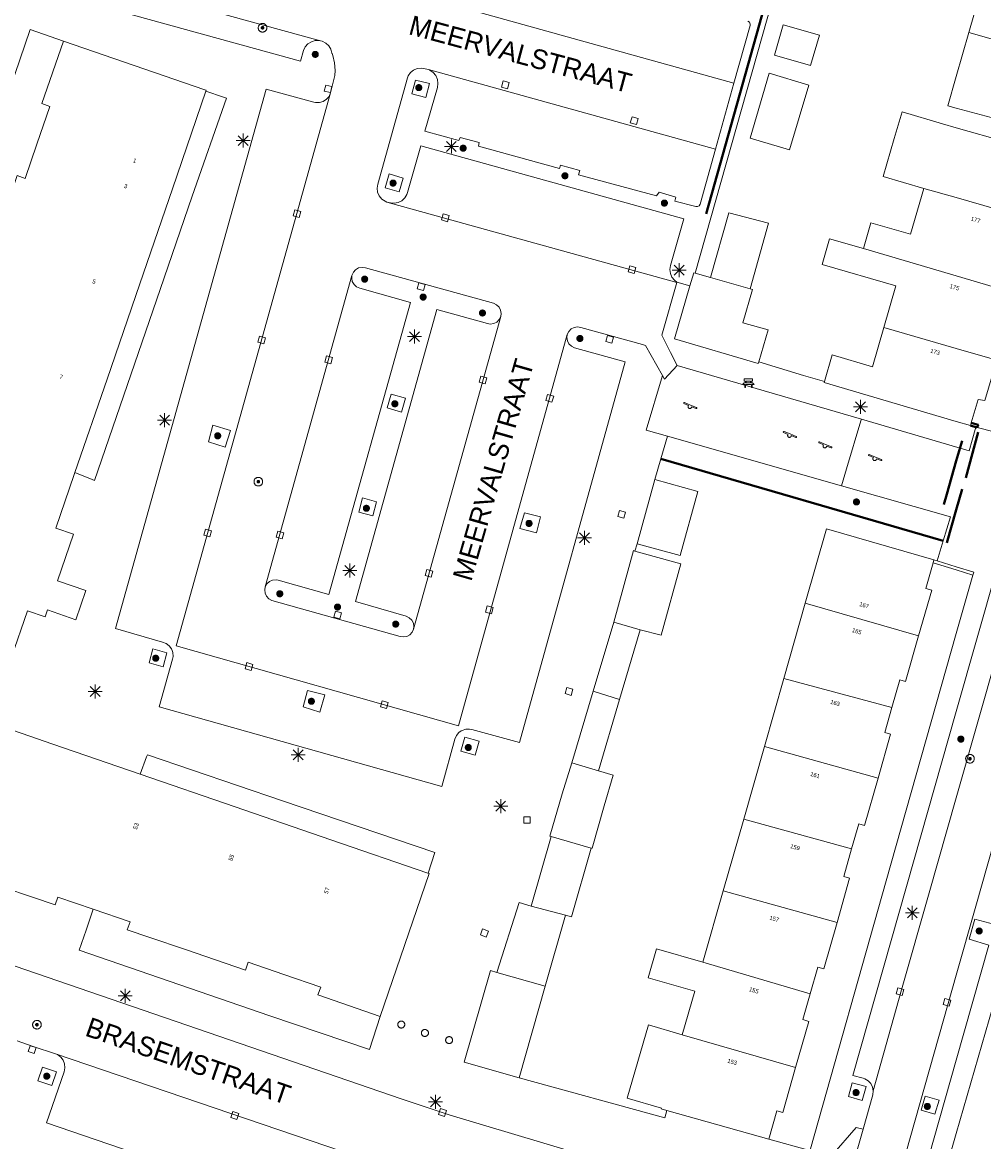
# Model space of a CAD drawing. Header units: metres. Extents: x 135779 to 137489, y 452643 to 455118.
# Tile 38 of 256: x 136433 to 136502, y 453054 to 453134. Entities that reach past the tile are written whole.
import ezdxf
from ezdxf.enums import TextEntityAlignment as Align

# ---------------------------------------------------------------- set-up
doc = ezdxf.new("R2010")
doc.units = ezdxf.units.M
doc.linetypes.add('DGN_Style_3', pattern=[78.572352, 56.123108, -22.449243])
doc.linetypes.add('DGN_Style_4', pattern=[89.853097, 44.898487, -22.449243, 0.056123, -22.449243])
for name, color, linetype, lineweight in [('KTop_BTD_Groenvoorziening', 62, 'Continuous', 13), ('KTop_BTD_Groenvoorziening_heesters', 62, 'Continuous', 13), ('KTop_NAR_Huisnummer (t)', 7, 'Continuous', 13), ('KTop_ORL_Weg_Straatnaam (t)', 7, 'Continuous', 13), ('KTop_OTD_Open verharding', 15, 'Continuous', 13), ('KTop_PAL_Afsluitpaal', 222, 'Continuous', 13), ('KTop_PAL_Lichtmast', 40, 'Continuous', 13), ('KTop_PND_Grondvlaksituatie van BAG-pand [tachy]', 1, 'Continuous', 13), ('KTop_PND_Pandscheiding', 40, 'Continuous', 13), ('KTop_PUT_Inspectie- of rioolput', 15, 'Continuous', 13), ('KTop_PUT_Kolk', 15, 'Continuous', 13), ('KTop_SHD_Hek (l)', 15, 'DGN_Style_4', 40), ('KTop_SHD_Muur', 15, 'Continuous', 13), ('KTop_SHD_Muur (l)', 15, 'Continuous', 40), ('KTop_STM_Bank', 40, 'Continuous', 13), ('KTop_STM_Speelvoorziening', 40, 'Continuous', 13), ('KTop_VGO_Boom', 92, 'Continuous', 13), ('KTop_VGO_Haag (l)', 92, 'DGN_Style_3', 40), ('KTop_WGD_Parkeervlak', 251, 'Continuous', 13), ('KTop_WGD_Rijbaan_Lokale weg', 251, 'Continuous', 13), ('KTop_WGD_Rijbaan_Lokale weg_verkeersdrempel', 40, 'Continuous', 13), ('KTop_WGD_Voetpad', 251, 'Continuous', 13)]:
    doc.layers.add(name, color=color, linetype=linetype, lineweight=lineweight)
doc.styles.add('Style-ROVU', font='ROVU.shx')

# ---------------------------------------------------------------- blocks, each defined once
blk = doc.blocks.new('PAL_Lichtmast')
at = {"layer": 'KTop_PAL_Lichtmast'}
for p, q in [((-0.354, -0.354), (0.354, 0.354)), ((0.354, -0.354), (-0.354, 0.354)), ((0, -0.5), (0, 0.5)), ((-0.5, 0), (0.5, 0))]:
    blk.add_line(p, q, dxfattribs=at)
blk = doc.blocks.new('PAL_Afsluitpaal')
at = {"layer": 'KTop_PAL_Afsluitpaal', "flags": 128}
blk.add_lwpolyline([(0.25, 0), (0.249, 0.026), (0.245, 0.052), (0.238, 0.077), (0.228, 0.102), (0.217, 0.125), (0.202, 0.147), (0.186, 0.167), (0.167, 0.186), (0.147, 0.202), (0.125, 0.217), (0.102, 0.228), (0.077, 0.238), (0.052, 0.245), (0.026, 0.249), (0, 0.25), (-0.026, 0.249), (-0.052, 0.245), (-0.077, 0.238), (-0.102, 0.228), (-0.125, 0.217), (-0.147, 0.202), (-0.167, 0.186), (-0.186, 0.167), (-0.202, 0.147), (-0.217, 0.125), (-0.228, 0.102), (-0.238, 0.077), (-0.245, 0.052), (-0.249, 0.026), (-0.25, 0), (-0.249, -0.026), (-0.245, -0.052), (-0.238, -0.077), (-0.228, -0.102), (-0.217, -0.125), (-0.202, -0.147), (-0.186, -0.167), (-0.167, -0.186), (-0.147, -0.202), (-0.125, -0.217), (-0.102, -0.228), (-0.077, -0.238), (-0.052, -0.245), (-0.026, -0.249), (0, -0.25), (0.026, -0.249), (0.052, -0.245), (0.077, -0.238), (0.102, -0.228), (0.125, -0.217), (0.147, -0.202), (0.167, -0.186), (0.186, -0.167), (0.202, -0.147), (0.217, -0.125), (0.228, -0.102), (0.238, -0.077), (0.245, -0.052), (0.249, -0.026), (0.25, 0)], dxfattribs=at)
blk = doc.blocks.new('PUT_Inspectie-_of_rioolput')
at = {"layer": 'KTop_PUT_Inspectie- of rioolput', "flags": 128}
for points in [[(0.31, 0), (0.308, 0.032), (0.303, 0.064), (0.294, 0.095), (0.283, 0.126), (0.268, 0.155), (0.25, 0.182), (0.23, 0.207), (0.207, 0.23), (0.182, 0.25), (0.154, 0.268), (0.126, 0.283), (0.095, 0.294), (0.064, 0.303), (0.032, 0.308), (0, 0.309), (-0.032, 0.308), (-0.064, 0.303), (-0.096, 0.294), (-0.126, 0.283), (-0.155, 0.268), (-0.182, 0.25), (-0.207, 0.23), (-0.23, 0.207), (-0.25, 0.182), (-0.268, 0.154), (-0.283, 0.126), (-0.294, 0.095), (-0.303, 0.064), (-0.308, 0.032), (-0.309, 0), (-0.308, -0.032), (-0.303, -0.064), (-0.294, -0.096), (-0.283, -0.126), (-0.268, -0.155), (-0.25, -0.182), (-0.23, -0.207), (-0.207, -0.23), (-0.182, -0.25), (-0.155, -0.268), (-0.126, -0.283), (-0.096, -0.294), (-0.064, -0.303), (-0.032, -0.308), (0, -0.309), (0.032, -0.308), (0.064, -0.303), (0.095, -0.294), (0.126, -0.283), (0.155, -0.268), (0.182, -0.25), (0.207, -0.23), (0.23, -0.207), (0.25, -0.182), (0.268, -0.155), (0.283, -0.126), (0.294, -0.096), (0.303, -0.064), (0.308, -0.032), (0.31, 0)], [(0.095, 0), (0.094, 0.009), (0.092, 0.019), (0.09, 0.029), (0.086, 0.038), (0.082, 0.047), (0.076, 0.055), (0.07, 0.063), (0.063, 0.07), (0.055, 0.076), (0.047, 0.082), (0.038, 0.086), (0.029, 0.09), (0.019, 0.092), (0.009, 0.094), (0, 0.094), (-0.01, 0.094), (-0.02, 0.092), (-0.029, 0.09), (-0.039, 0.086), (-0.048, 0.082), (-0.056, 0.076), (-0.064, 0.07), (-0.071, 0.063), (-0.077, 0.055), (-0.082, 0.047), (-0.087, 0.038), (-0.09, 0.029), (-0.093, 0.019), (-0.094, 0.009), (-0.095, 0), (-0.094, -0.01), (-0.093, -0.02), (-0.09, -0.029), (-0.087, -0.039), (-0.082, -0.048), (-0.077, -0.056), (-0.071, -0.064), (-0.064, -0.071), (-0.056, -0.077), (-0.047, -0.082), (-0.039, -0.087), (-0.029, -0.09), (-0.02, -0.093), (-0.01, -0.094), (0, -0.095), (0.009, -0.094), (0.019, -0.093), (0.029, -0.09), (0.038, -0.087), (0.047, -0.082), (0.055, -0.077), (0.063, -0.071), (0.07, -0.064), (0.076, -0.056), (0.082, -0.047), (0.086, -0.039), (0.09, -0.029), (0.092, -0.02), (0.094, -0.01), (0.095, 0)], [(0.035, 0), (0.034, 0.003), (0.034, 0.007), (0.033, 0.01), (0.031, 0.014), (0.03, 0.017), (0.028, 0.02), (0.026, 0.023), (0.023, 0.026), (0.02, 0.028), (0.017, 0.03), (0.014, 0.031), (0.01, 0.033), (0.007, 0.034), (0.003, 0.034), (0, 0.034), (-0.004, 0.034), (-0.007, 0.034), (-0.011, 0.033), (-0.014, 0.031), (-0.018, 0.03), (-0.021, 0.028), (-0.023, 0.026), (-0.026, 0.023), (-0.028, 0.02), (-0.03, 0.017), (-0.032, 0.014), (-0.033, 0.01), (-0.034, 0.007), (-0.035, 0.003), (-0.035, 0), (-0.035, -0.004), (-0.034, -0.007), (-0.033, -0.011), (-0.032, -0.014), (-0.03, -0.018), (-0.028, -0.021), (-0.026, -0.023), (-0.023, -0.026), (-0.021, -0.028), (-0.017, -0.03), (-0.014, -0.032), (-0.011, -0.033), (-0.007, -0.034), (-0.004, -0.035), (0, -0.035), (0.003, -0.035), (0.007, -0.034), (0.01, -0.033), (0.014, -0.032), (0.017, -0.03), (0.02, -0.028), (0.023, -0.026), (0.026, -0.023), (0.028, -0.021), (0.03, -0.017), (0.031, -0.014), (0.033, -0.011), (0.034, -0.007), (0.034, -0.004), (0.035, 0)], [(0.01, 0.02), (0.007, 0.02), (0.005, 0.021), (0.003, 0.022), (0.001, 0.022), (-0.001, 0.022), (-0.004, 0.022), (-0.006, 0.021), (-0.008, 0.02), (-0.01, 0.019), (-0.012, 0.018), (-0.014, 0.017), (-0.016, 0.015), (-0.017, 0.013), (-0.019, 0.012), (-0.02, 0.009), (-0.021, 0.007), (-0.022, 0.005), (-0.022, 0.003), (-0.022, 0.001), (-0.022, -0.001), (-0.022, -0.004), (-0.022, -0.006), (-0.021, -0.008), (-0.02, -0.01), (-0.019, -0.012), (-0.017, -0.014), (-0.016, -0.016), (-0.014, -0.017), (-0.012, -0.019), (-0.01, -0.02), (-0.008, -0.021), (-0.006, -0.022), (-0.003, -0.022), (-0.001, -0.022), (0.001, -0.022), (0.003, -0.022), (0.005, -0.022), (0.008, -0.021), (0.01, -0.02), (0.012, -0.019), (0.014, -0.017), (0.015, -0.016), (0.017, -0.014), (0.018, -0.012), (0.02, -0.01), (0.02, -0.008), (0.021, -0.006), (0.022, -0.003), (0.022, -0.001), (0.022, 0.001), (0.022, 0.003), (0.021, 0.005), (0.02, 0.008), (0.019, 0.01), (0.018, 0.012), (0.017, 0.014), (0.015, 0.015), (0.013, 0.017), (0.012, 0.018), (0.01, 0.02)]]:
    blk.add_lwpolyline(points, dxfattribs=at)
blk = doc.blocks.new('PUT_Kolk')
at = {"layer": 'KTop_PUT_Kolk', "flags": 128}
blk.add_lwpolyline([(0.225, -0.225), (0.225, 0.225), (-0.225, 0.225), (-0.225, -0.225), (0.225, -0.225)], dxfattribs=at)
blk = doc.blocks.new('STM_Speelvoorziening')
at = {"layer": 'KTop_STM_Speelvoorziening'}
for p, q in [((-0.456, 0.218), (-0.455, 0.222)), ((-0.456, 0.214), (-0.456, 0.218)), ((-0.456, 0.21), (-0.456, 0.214)), ((-0.455, 0.206), (-0.456, 0.21)), ((-0.455, 0.222), (-0.454, 0.226)), ((-0.454, 0.202), (-0.455, 0.206)), ((-0.454, 0.226), (-0.453, 0.23)), ((-0.453, 0.198), (-0.454, 0.202)), ((-0.453, 0.23), (-0.451, 0.234)), ((-0.451, 0.194), (-0.453, 0.198)), ((-0.451, 0.234), (-0.449, 0.237)), ((-0.449, 0.19), (-0.451, 0.194)), ((-0.449, 0.237), (-0.446, 0.24)), ((-0.446, 0.187), (-0.449, 0.19)), ((-0.446, 0.24), (-0.443, 0.243)), ((-0.443, 0.184), (-0.446, 0.187)), ((-0.443, 0.243), (-0.44, 0.246)), ((-0.44, 0.182), (-0.443, 0.184)), ((-0.44, 0.246), (-0.436, 0.248)), ((-0.436, 0.179), (-0.44, 0.182)), ((-0.436, 0.248), (-0.433, 0.25)), ((-0.433, 0.178), (-0.436, 0.179)), ((-0.433, 0.25), (-0.429, 0.251)), ((-0.109, 0.044), (-0.433, 0.178)), ((-0.429, 0.251), (-0.425, 0.253)), ((-0.425, 0.253), (-0.421, 0.253)), ((-0.421, 0.253), (-0.417, 0.253)), ((-0.417, 0.253), (-0.412, 0.253)), ((-0.412, 0.253), (-0.408, 0.253)), ((-0.408, 0.253), (-0.404, 0.251)), ((-0.404, 0.251), (-0.402, 0.251)), ((-0.402, 0.251), (0.031, 0.072)), ((-0.14, -0.007), (-0.135, 0.006)), ((-0.135, 0.006), (-0.129, 0.018)), ((-0.129, 0.018), (-0.122, 0.029)), ((-0.122, 0.029), (-0.114, 0.04)), ((-0.114, 0.04), (-0.109, 0.044)), ((0.031, 0.072), (0.464, -0.106)), ((-0.146, -0.033), (-0.144, -0.02)), ((-0.146, -0.047), (-0.146, -0.033)), ((-0.146, -0.06), (-0.146, -0.047)), ((-0.144, -0.073), (-0.146, -0.06)), ((-0.144, -0.02), (-0.14, -0.007)), ((-0.14, -0.086), (-0.144, -0.073)), ((-0.135, -0.099), (-0.14, -0.086)), ((-0.129, -0.111), (-0.135, -0.099)), ((-0.122, -0.122), (-0.129, -0.111)), ((-0.114, -0.133), (-0.122, -0.122)), ((-0.104, -0.143), (-0.114, -0.133)), ((-0.093, -0.151), (-0.104, -0.143)), ((-0.082, -0.158), (-0.093, -0.151)), ((-0.07, -0.164), (-0.082, -0.158)), ((-0.057, -0.169), (-0.07, -0.164)), ((-0.044, -0.172), (-0.057, -0.169)), ((-0.031, -0.174), (-0.044, -0.172)), ((-0.017, -0.175), (-0.031, -0.174)), ((-0.004, -0.174), (-0.017, -0.175)), ((0.009, -0.172), (-0.004, -0.174)), ((0.022, -0.169), (0.009, -0.172)), ((0.035, -0.164), (0.022, -0.169)), ((0.047, -0.158), (0.035, -0.164)), ((0.058, -0.151), (0.047, -0.158)), ((0.069, -0.143), (0.058, -0.151)), ((0.078, -0.133), (0.069, -0.143)), ((0.086, -0.122), (0.078, -0.133)), ((0.094, -0.111), (0.086, -0.122)), ((0.1, -0.099), (0.094, -0.111)), ((0.105, -0.086), (0.1, -0.099)), ((0.108, -0.073), (0.105, -0.086)), ((0.11, -0.06), (0.108, -0.073)), ((0.112, -0.046), (0.11, -0.06)), ((0.434, -0.179), (0.112, -0.046)), ((0.439, -0.18), (0.434, -0.179)), ((0.443, -0.181), (0.439, -0.18)), ((0.447, -0.181), (0.443, -0.181)), ((0.451, -0.181), (0.447, -0.181)), ((0.455, -0.18), (0.451, -0.181)), ((0.459, -0.179), (0.455, -0.18)), ((0.463, -0.178), (0.459, -0.179)), ((0.467, -0.176), (0.463, -0.178)), ((0.464, -0.106), (0.467, -0.107)), ((0.467, -0.107), (0.47, -0.11)), ((0.47, -0.174), (0.467, -0.176)), ((0.47, -0.11), (0.474, -0.112)), ((0.474, -0.171), (0.47, -0.174)), ((0.474, -0.112), (0.477, -0.115)), ((0.477, -0.168), (0.474, -0.171)), ((0.477, -0.115), (0.479, -0.118)), ((0.479, -0.165), (0.477, -0.168)), ((0.479, -0.118), (0.481, -0.122)), ((0.481, -0.161), (0.479, -0.165)), ((0.481, -0.122), (0.483, -0.125)), ((0.483, -0.158), (0.481, -0.161)), ((0.483, -0.125), (0.485, -0.129)), ((0.485, -0.154), (0.483, -0.158)), ((0.485, -0.129), (0.486, -0.133)), ((0.486, -0.15), (0.485, -0.154)), ((0.486, -0.133), (0.486, -0.138)), ((0.486, -0.138), (0.487, -0.142)), ((0.487, -0.142), (0.486, -0.146)), ((0.486, -0.146), (0.486, -0.15))]:
    blk.add_line(p, q, dxfattribs=at)
blk = doc.blocks.new('STM_Bank')
at = {"layer": 'KTop_STM_Bank'}
for p, q in [((-0.416, -0.089), (-0.298, 0.019)), ((-0.298, 0.314), (0.298, 0.314)), ((-0.298, 0.143), (-0.298, 0.314)), ((-0.2, 0.143), (-0.298, 0.143)), ((-0.298, 0.019), (-0.2, 0.019)), ((-0.2, 0.019), (-0.2, 0.143)), ((0.157, 0.143), (-0.154, 0.143)), ((-0.154, 0.143), (-0.154, 0.019)), ((-0.154, 0.019), (0.157, 0.019)), ((0.157, 0.019), (0.157, 0.143)), ((0.298, 0.143), (0.203, 0.143)), ((0.203, 0.143), (0.203, 0.019)), ((0.203, 0.019), (0.298, 0.019)), ((0.298, 0.314), (0.298, 0.143)), ((0.298, 0.019), (0.416, -0.089)), ((-0.259, -0.089), (-0.416, -0.089)), ((-0.259, -0.315), (-0.259, -0.089)), ((-0.213, -0.315), (-0.259, -0.315)), ((0.216, -0.089), (-0.213, -0.089)), ((-0.213, -0.089), (-0.213, -0.315)), ((0.216, -0.305), (0.216, -0.089)), ((0.259, -0.305), (0.216, -0.305)), ((0.416, -0.089), (0.259, -0.089)), ((0.259, -0.089), (0.259, -0.305))]:
    blk.add_line(p, q, dxfattribs=at)
blk = doc.blocks.new('VGO_Boom')
at = {"layer": 'KTop_VGO_Boom', "flags": 128}
for points in [[(0.215, 0), (0.214, 0.022), (0.21, 0.045), (0.204, 0.066), (0.196, 0.087), (0.186, 0.108), (0.174, 0.126), (0.16, 0.144), (0.144, 0.16), (0.126, 0.174), (0.107, 0.186), (0.087, 0.196), (0.066, 0.204), (0.045, 0.21), (0.022, 0.214), (-0.001, 0.215), (-0.023, 0.214), (-0.045, 0.21), (-0.067, 0.204), (-0.088, 0.196), (-0.108, 0.186), (-0.127, 0.174), (-0.144, 0.16), (-0.16, 0.144), (-0.174, 0.126), (-0.187, 0.107), (-0.197, 0.087), (-0.205, 0.066), (-0.211, 0.045), (-0.214, 0.022), (-0.215, -0.001), (-0.214, -0.023), (-0.211, -0.045), (-0.205, -0.067), (-0.197, -0.088), (-0.187, -0.108), (-0.174, -0.127), (-0.16, -0.144), (-0.144, -0.16), (-0.127, -0.174), (-0.108, -0.187), (-0.088, -0.197), (-0.067, -0.205), (-0.045, -0.211), (-0.023, -0.214), (0, -0.215), (0.022, -0.214), (0.045, -0.211), (0.066, -0.205), (0.087, -0.197), (0.108, -0.187), (0.126, -0.174), (0.144, -0.16), (0.16, -0.144), (0.174, -0.127), (0.186, -0.108), (0.196, -0.088), (0.204, -0.067), (0.21, -0.045), (0.214, -0.023), (0.215, -0.001)], [(0.155, 0), (0.154, 0.016), (0.152, 0.032), (0.147, 0.048), (0.142, 0.063), (0.134, 0.078), (0.125, 0.091), (0.115, 0.104), (0.104, 0.115), (0.091, 0.125), (0.077, 0.134), (0.063, 0.142), (0.048, 0.147), (0.032, 0.152), (0.016, 0.154), (-0.001, 0.155), (-0.017, 0.154), (-0.033, 0.152), (-0.048, 0.147), (-0.064, 0.142), (-0.078, 0.134), (-0.092, 0.125), (-0.104, 0.115), (-0.116, 0.104), (-0.126, 0.091), (-0.135, 0.077), (-0.142, 0.063), (-0.148, 0.048), (-0.152, 0.032), (-0.155, 0.016), (-0.155, -0.001), (-0.155, -0.017), (-0.152, -0.033), (-0.148, -0.048), (-0.142, -0.064), (-0.135, -0.078), (-0.126, -0.092), (-0.116, -0.104), (-0.104, -0.116), (-0.092, -0.126), (-0.078, -0.135), (-0.064, -0.142), (-0.048, -0.148), (-0.033, -0.152), (-0.017, -0.155), (0, -0.155), (0.016, -0.155), (0.032, -0.152), (0.048, -0.148), (0.063, -0.142), (0.078, -0.135), (0.091, -0.126), (0.104, -0.116), (0.115, -0.104), (0.125, -0.092), (0.134, -0.078), (0.142, -0.064), (0.147, -0.048), (0.152, -0.033), (0.154, -0.017), (0.155, -0.001)], [(0.095, 0), (0.094, 0.01), (0.093, 0.02), (0.09, 0.029), (0.087, 0.039), (0.082, 0.048), (0.077, 0.056), (0.071, 0.064), (0.064, 0.071), (0.056, 0.077), (0.047, 0.082), (0.039, 0.087), (0.029, 0.09), (0.02, 0.093), (0.01, 0.094), (-0.001, 0.095), (-0.01, 0.094), (-0.02, 0.093), (-0.03, 0.09), (-0.039, 0.087), (-0.048, 0.082), (-0.056, 0.077), (-0.064, 0.071), (-0.071, 0.064), (-0.077, 0.056), (-0.083, 0.047), (-0.087, 0.039), (-0.091, 0.029), (-0.093, 0.02), (-0.095, 0.01), (-0.095, -0.001), (-0.095, -0.01), (-0.093, -0.02), (-0.091, -0.03), (-0.087, -0.039), (-0.083, -0.048), (-0.077, -0.056), (-0.071, -0.064), (-0.064, -0.071), (-0.056, -0.077), (-0.048, -0.083), (-0.039, -0.087), (-0.03, -0.091), (-0.02, -0.093), (-0.01, -0.095), (0, -0.095), (0.01, -0.095), (0.02, -0.093), (0.029, -0.091), (0.039, -0.087), (0.048, -0.083), (0.056, -0.077), (0.064, -0.071), (0.071, -0.064), (0.077, -0.056), (0.082, -0.048), (0.087, -0.039), (0.09, -0.03), (0.093, -0.02), (0.094, -0.01), (0.095, -0.001)], [(0.035, 0), (0.035, 0.004), (0.034, 0.007), (0.033, 0.011), (0.032, 0.014), (0.03, 0.018), (0.028, 0.021), (0.026, 0.023), (0.023, 0.026), (0.021, 0.028), (0.017, 0.03), (0.014, 0.032), (0.011, 0.033), (0.007, 0.034), (0.004, 0.035), (-0.001, 0.035), (-0.004, 0.035), (-0.008, 0.034), (-0.011, 0.033), (-0.015, 0.032), (-0.018, 0.03), (-0.021, 0.028), (-0.024, 0.026), (-0.027, 0.023), (-0.029, 0.021), (-0.031, 0.017), (-0.032, 0.014), (-0.034, 0.011), (-0.035, 0.007), (-0.035, 0.004), (-0.035, -0.001), (-0.035, -0.004), (-0.035, -0.008), (-0.034, -0.011), (-0.032, -0.015), (-0.031, -0.018), (-0.029, -0.021), (-0.027, -0.024), (-0.024, -0.027), (-0.021, -0.029), (-0.018, -0.031), (-0.015, -0.032), (-0.011, -0.034), (-0.008, -0.035), (-0.004, -0.035), (0, -0.035), (0.004, -0.035), (0.007, -0.035), (0.011, -0.034), (0.014, -0.032), (0.018, -0.031), (0.021, -0.029), (0.023, -0.027), (0.026, -0.024), (0.028, -0.021), (0.03, -0.018), (0.032, -0.015), (0.033, -0.011), (0.034, -0.008), (0.035, -0.004), (0.035, 0)]]:
    blk.add_lwpolyline(points, dxfattribs=at)

msp = doc.modelspace()

# ---------------------------------------------------------------- linework, layer by layer
at = {"layer": 'KTop_BTD_Groenvoorziening', "flags": 128}
msp.add_lwpolyline([(136490.583, 453108.39), (136489.073, 453108.816), (136485.882, 453109.791)], dxfattribs=at)
at = {"layer": 'KTop_BTD_Groenvoorziening_heesters', "flags": 128}
msp.add_lwpolyline([(136478.886, 453102.86), (136499.071, 453097.001)], dxfattribs=at)
at = {"layer": 'KTop_OTD_Open verharding', "flags": 128}
for points in [[(136480.051, 453109.522), (136493.219, 453105.681)], [(136491.792, 453100.933), (136479.351, 453104.481)]]:
    msp.add_lwpolyline(points, dxfattribs=at)
at = {"layer": 'KTop_PND_Grondvlaksituatie van BAG-pand [tachy]', "flags": 128}
for points in [[(136499.07, 453137.212), (136498.995, 453136.95), (136500, 453136.661), (136501.717, 453136.167), (136500.902, 453133.334)], [(136487.636, 453133.883), (136486.998, 453131.702), (136489.576, 453130.965), (136490.214, 453133.146), (136487.636, 453133.883)], [(136500.902, 453133.334), (136500, 453130.192), (136499.397, 453128.093), (136500, 453127.927), (136507.513, 453125.915)], [(136436.168, 453132.712), (136434.631, 453128.251), (136435.201, 453128.051), (136434.273, 453125.351), (136433.431, 453122.901), (136432.861, 453123.101), (136431.405, 453118.854), (136429.961, 453114.641), (136430.521, 453114.441), (136429.596, 453111.743), (136428.751, 453109.281), (136428.181, 453109.481), (136426.7, 453105.171)], [(136446.36, 453129.141), (136446.381, 453129.201), (136446.288, 453129.233), (136436.168, 453132.712)], [(136485.263, 453125.784), (136488.091, 453124.947), (136489.461, 453129.579), (136486.633, 453130.416), (136485.263, 453125.784)], [(136436.99, 453101.868), (136439.286, 453108.551), (136441.628, 453115.368), (136443.962, 453122.16), (136446.36, 453129.141)], [(136507.095, 453124.508), (136500, 453126.516), (136499.027, 453126.799), (136496.131, 453127.656), (136495.569, 453125.756), (136494.783, 453123.03), (136497.687, 453122.193)], [(136497.687, 453122.193), (136496.742, 453118.917), (136493.902, 453119.737), (136493.367, 453117.885)], [(136485.264, 453115.012), (136486.575, 453119.704), (136483.736, 453120.44), (136482.438, 453115.818)], [(136493.367, 453117.885), (136490.933, 453118.574), (136490.406, 453116.745), (136495.677, 453115.224), (136494.819, 453112.25)], [(136481.346, 453116.13), (136481.23, 453116.163), (136480.955, 453115.217)], [(136482.438, 453115.818), (136481.346, 453116.13)], [(136485.882, 453109.791), (136485.849, 453109.679), (136479.851, 453111.424), (136480.955, 453115.217)], [(136485.882, 453109.791), (136486.544, 453112.066), (136484.744, 453112.59), (136485.435, 453114.963), (136485.264, 453115.012)], [(136494.819, 453112.25), (136494.008, 453109.44), (136491.125, 453110.284), (136490.583, 453108.39)], [(136501.072, 453105.421), (136501.578, 453107.098), (136502.057, 453107.022), (136502.892, 453109.916)], [(136501.014, 453105.229), (136500, 453105.526), (136490.558, 453108.304), (136490.583, 453108.39)], [(136501.072, 453105.421), (136501.014, 453105.229)], [(136441.663, 453080.308), (136435.411, 453082.457), (136430.861, 453084.021), (136432.438, 453088.615), (136433.601, 453092.001), (136434.851, 453091.571), (136435.021, 453092.051), (136437.051, 453091.351), (136437.771, 453093.441), (136435.741, 453094.141), (136436.881, 453097.471), (136435.631, 453097.911), (136436.944, 453101.735), (136436.99, 453101.868)], [(136478.461, 453101.381), (136477.191, 453096.791)], [(136477.191, 453096.791), (136480.261, 453095.941), (136481.531, 453100.531), (136478.461, 453101.381)], [(136498.4, 453095.624), (136490.72, 453097.852), (136489.204, 453092.533)], [(136477.031, 453096.264), (136476.928, 453096.293), (136475.514, 453091.184)], [(136477.4, 453090.628), (136478.895, 453090.255), (136480.307, 453095.357), (136477.031, 453096.264)], [(136497.314, 453090.209), (136498.245, 453093.475), (136497.822, 453093.596), (136498.343, 453095.423)], [(136498.4, 453095.624), (136498.343, 453095.423)], [(136489.204, 453092.533), (136487.672, 453087.158)], [(136475.514, 453091.184), (136474.033, 453086.246)], [(136475.929, 453085.641), (136477.4, 453090.628)], [(136495.394, 453085.072), (136495.961, 453087.064), (136496.384, 453086.943), (136497.314, 453090.209)], [(136487.672, 453087.158), (136486.287, 453082.297)], [(136474.033, 453086.246), (136472.521, 453081.121), (136472.52, 453081.118)], [(136474.43, 453080.558), (136475.929, 453085.641)], [(136494.413, 453080.024), (136495.31, 453083.172), (136494.887, 453083.293), (136495.394, 453085.072)], [(136486.287, 453082.297), (136484.803, 453077.088)], [(136472.52, 453081.118), (136471.817, 453078.897), (136470.955, 453075.874), (136471.049, 453075.847)], [(136473.906, 453075.034), (136473.96, 453075.018), (136474.821, 453078.04), (136475.477, 453080.249), (136474.43, 453080.558)], [(136462.242, 453073.235), (136462.221, 453073.242), (136455.286, 453075.626), (136448.455, 453077.974), (136441.663, 453080.308)], [(136492.518, 453074.977), (136493.029, 453076.771), (136493.452, 453076.65), (136494.413, 453080.024)], [(136484.803, 453077.088), (136483.346, 453071.972)], [(136471.049, 453075.847), (136469.611, 453070.869)], [(136472.068, 453070.233), (136472.503, 453070.109), (136473.906, 453075.034)], [(136491.476, 453069.717), (136492.378, 453072.879), (136491.955, 453073), (136492.518, 453074.977)], [(136458.821, 453063.001), (136462.311, 453073.211), (136462.242, 453073.235)], [(136431.488, 453072.361), (136431.84, 453072.241), (136433.945, 453071.521), (136435.581, 453070.961), (136435.771, 453071.531), (136438.304, 453070.662)], [(136483.346, 453071.972), (136481.891, 453066.867)], [(136469.611, 453070.869), (136468.754, 453071.143), (136467.155, 453066.142)], [(136438.304, 453070.662), (136440.931, 453069.761), (136440.731, 453069.191), (136442.35, 453068.638), (136444.888, 453067.771), (136449.191, 453066.301), (136449.381, 453066.871), (136451.92, 453065.998), (136454.561, 453065.091), (136454.361, 453064.531), (136458.821, 453063.001)], [(136470.621, 453065.155), (136472.068, 453070.233)], [(136489.562, 453064.604), (136490.11, 453066.526), (136490.533, 453066.405), (136491.476, 453069.717)], [(136481.891, 453066.867), (136478.561, 453067.816), (136477.975, 453065.759), (136481.304, 453064.81), (136480.413, 453061.684)], [(136467.155, 453066.142), (136466.693, 453066.273), (136464.827, 453059.726), (136468.755, 453058.606)], [(136468.755, 453058.606), (136470.621, 453065.155)], [(136488.519, 453059.334), (136489.462, 453062.643), (136489.039, 453062.764), (136489.562, 453064.604)], [(136480.413, 453061.684), (136477.999, 453062.388), (136476.469, 453057.144), (136478.917, 453056.43), (136478.903, 453056.382), (136479.317, 453056.265)], [(136486.602, 453054.211), (136487.183, 453056.252), (136487.606, 453056.131), (136488.519, 453059.334)], [(136479.317, 453056.265), (136486.602, 453054.211)]]:
    msp.add_lwpolyline(points, dxfattribs=at)
at = {"layer": 'KTop_PND_Pandscheiding', "flags": 128}
for points in [[(136508.934, 453131.054), (136500.902, 453133.334)], [(136497.687, 453122.193), (136500, 453121.529), (136505.754, 453119.877)], [(136503.795, 453114.825), (136500, 453115.931), (136493.367, 453117.885)], [(136482.438, 453115.818), (136485.264, 453115.012)], [(136494.819, 453112.25), (136500, 453110.752), (136502.892, 453109.916)], [(136489.204, 453092.533), (136497.314, 453090.209)], [(136475.514, 453091.184), (136477.4, 453090.628)], [(136495.394, 453085.072), (136487.672, 453087.158)], [(136475.929, 453085.641), (136474.033, 453086.246)], [(136494.413, 453080.024), (136486.287, 453082.297)], [(136472.52, 453081.118), (136474.43, 453080.558)], [(136484.803, 453077.088), (136492.518, 453074.977)], [(136473.906, 453075.034), (136471.049, 453075.847)], [(136483.346, 453071.972), (136491.476, 453069.717)], [(136472.068, 453070.233), (136469.611, 453070.869)], [(136467.155, 453066.142), (136470.621, 453065.155)], [(136489.562, 453064.604), (136481.891, 453066.867)], [(136488.519, 453059.334), (136480.413, 453061.684)]]:
    msp.add_lwpolyline(points, dxfattribs=at)
at = {"layer": 'KTop_SHD_Hek (l)', "flags": 128}
for points in [[(136501.571, 453104.752), (136500.682, 453101.501)], [(136500, 453102.711), (136500.221, 453103.431), (136500.418, 453104.154)], [(136499.071, 453097.001), (136478.886, 453102.86)], [(136500, 453102.711), (136499.32, 453100.322), (136499.111, 453099.601)], [(136500, 453099.211), (136500.421, 453100.691)], [(136500, 453099.211), (136499.331, 453096.861)]]:
    msp.add_lwpolyline(points, dxfattribs=at)
at = {"layer": 'KTop_SHD_Muur', "flags": 128}
for points in [[(136501.509, 453105.09), (136501.563, 453105.283), (136501.072, 453105.421)], [(136501.391, 453105.121), (136501.014, 453105.229)], [(136501.391, 453105.121), (136501.509, 453105.09)], [(136498.343, 453095.423), (136500, 453094.913), (136501.192, 453094.537)], [(136498.64, 453095.556), (136498.4, 453095.624)], [(136501.192, 453094.537), (136501.255, 453094.754), (136500, 453095.141), (136498.64, 453095.556)]]:
    msp.add_lwpolyline(points, dxfattribs=at)
at = {"layer": 'KTop_SHD_Muur (l)', "flags": 128}
for points in [[(136501.072, 453105.421), (136501.563, 453105.283), (136501.509, 453105.09)], [(136501.391, 453105.121), (136501.014, 453105.229)], [(136501.509, 453105.09), (136501.391, 453105.121)]]:
    msp.add_lwpolyline(points, dxfattribs=at)
at = {"layer": 'KTop_VGO_Haag (l)', "flags": 128}
msp.add_lwpolyline([(136491.065, 453152.114), (136482.111, 453120.381)], dxfattribs=at)
at = {"layer": 'KTop_WGD_Parkeervlak', "flags": 128}
for points in [[(136480.031, 453115.481), (136480.025, 453115.46)], [(136446.86, 453105.252), (136446.532, 453104.074), (136447.736, 453103.683), (136448.108, 453104.879), (136446.86, 453105.252)], [(136469.987, 453097.555), (136470.285, 453098.709), (136469.129, 453098.988), (136468.795, 453097.866), (136469.987, 453097.555)], [(136453.315, 453085.124), (136454.503, 453084.749), (136454.861, 453085.976), (136453.628, 453086.297), (136453.315, 453085.124)], [(136502.757, 453069.571), (136501.342, 453069.944), (136500.927, 453068.524), (136502.338, 453068.098)], [(136498.481, 453056.001), (136498.771, 453057.001), (136497.781, 453057.301), (136497.491, 453056.301), (136498.481, 453056.001)]]:
    msp.add_lwpolyline(points, dxfattribs=at)
at = {"layer": 'KTop_WGD_Rijbaan_Lokale weg', "flags": 128}
for points in [[(136454.543, 453132.738), (136435.954, 453137.861)], [(136463.696, 453135.381), (136484.111, 453129.718)], [(136454.543, 453132.738), (136454.661, 453132.706), (136454.921, 453132.575), (136455.135, 453132.379), (136455.289, 453132.132), (136455.369, 453131.853), (136455.371, 453131.841), (136455.421, 453131.701), (136455.543, 453131.163), (136455.585, 453130.612), (136455.571, 453130.261), (136455.271, 453129.021)], [(136459.291, 453121.211), (136459.159, 453121.267), (136458.924, 453121.43), (136458.744, 453121.652), (136458.632, 453121.915), (136458.597, 453122.199), (136458.641, 453122.481), (136460.771, 453130.101), (136460.826, 453130.234), (136460.985, 453130.466), (136461.204, 453130.644), (136461.463, 453130.754), (136461.743, 453130.788), (136462.021, 453130.741), (136462.271, 453130.681)], [(136482.789, 453124.99), (136462.271, 453130.681)], [(136482.789, 453124.99), (136484.111, 453129.718)], [(136472.195, 453111.743), (136464.424, 453083.769), (136444.235, 453089.48), (136455.271, 453129.021)], [(136459.291, 453121.211), (136480.025, 453115.46)], [(136456.798, 453115.97), (136456.895, 453116.196), (136457.06, 453116.378), (136457.274, 453116.499), (136457.515, 453116.545), (136457.759, 453116.512), (136466.921, 453113.981), (136467.142, 453113.872), (136467.317, 453113.699), (136467.428, 453113.479), (136467.462, 453113.235), (136467.43, 453113.03)], [(136456.798, 453115.97), (136450.599, 453093.705)], [(136480.025, 453115.46), (136478.952, 453111.695), (136479.583, 453110.448), (136480.051, 453109.522)], [(136461.2, 453090.681), (136467.43, 453113.03)], [(136472.195, 453111.743), (136472.301, 453111.964), (136472.472, 453112.141), (136472.69, 453112.253), (136472.933, 453112.289), (136473.161, 453112.251), (136477.566, 453111.027), (136477.781, 453110.966), (136478.989, 453108.806)], [(136480.051, 453109.522), (136479.133, 453108.548), (136478.989, 453108.806)], [(136494.068, 453057.666), (136496.077, 453064.889), (136498.056, 453071.819), (136500, 453078.624), (136504.51, 453094.414), (136504.598, 453094.688)], [(136461.2, 453090.681), (136461.099, 453090.459), (136460.931, 453090.281), (136460.716, 453090.166), (136460.474, 453090.127), (136460.251, 453090.161), (136451.061, 453092.731), (136450.846, 453092.85), (136450.679, 453093.031), (136450.579, 453093.256), (136450.556, 453093.501), (136450.599, 453093.705)], [(136507.888, 453093.725), (136507.822, 453093.49), (136501.4, 453070.873), (136500, 453065.941), (136499.429, 453063.93), (136485.67, 453015.315)], [(136486.214, 453049.24), (136463.811, 453055.941), (136462.167, 453056.491), (136460.311, 453057.111), (136415.761, 453072.401), (136415.131, 453072.652), (136414.534, 453072.975), (136414.011, 453073.341), (136413.801, 453073.541), (136413.317, 453074.009), (136412.892, 453074.531), (136412.532, 453075.1), (136412.242, 453075.707), (136412.091, 453076.101), (136411.978, 453076.496), (136411.9, 453076.768), (136411.788, 453077.452), (136411.754, 453078.145), (136411.801, 453078.837), (136411.927, 453079.519), (136412.391, 453081.071), (136412.409, 453081.122)], [(136432.851, 453061.261), (136434.011, 453060.851), (136435.591, 453060.331)], [(136465.231, 453050.241), (136435.591, 453060.331)], [(136494.068, 453057.666), (136494.04, 453057.388), (136493.355, 453054.932)], [(136493.355, 453054.932), (136489.341, 453040.881)]]:
    msp.add_lwpolyline(points, dxfattribs=at)
at = {"layer": 'KTop_WGD_Rijbaan_Lokale weg_verkeersdrempel', "flags": 128}
msp.add_lwpolyline([(136493.355, 453054.932), (136492.841, 453055.051), (136491.117, 453053.06), (136487.481, 453048.861), (136486.214, 453049.24)], dxfattribs=at)
at = {"layer": 'KTop_WGD_Voetpad', "flags": 128}
for points in [[(136481.346, 453116.13), (136490.211, 453147.453), (136490.334, 453147.418)], [(136435.954, 453137.861), (136436.204, 453137.739), (136436.41, 453137.552), (136436.554, 453137.314), (136436.624, 453137.045), (136436.616, 453136.767), (136436.591, 453136.661), (136436.403, 453135.918), (136453.111, 453131.281), (136453.321, 453132.051), (136453.453, 453132.309), (136453.65, 453132.522), (136453.898, 453132.674), (136454.177, 453132.752), (136454.468, 453132.751), (136454.543, 453132.738)], [(136484.111, 453129.718), (136485.261, 453133.831), (136485.268, 453133.939), (136485.21, 453134.07), (136485.091, 453134.151)], [(136426.7, 453105.171), (136424.361, 453105.941), (136433.781, 453133.541), (136436.168, 453132.712)], [(136462.271, 453130.681), (136462.366, 453130.639), (136462.603, 453130.473), (136462.787, 453130.25), (136462.903, 453129.984), (136462.942, 453129.698), (136462.901, 453129.411), (136462.011, 453126.281), (136464.441, 453125.611), (136464.521, 453125.831), (136465.881, 453125.461), (136465.841, 453125.211), (136471.641, 453123.611), (136471.701, 453123.841), (136473.091, 453123.461), (136473.001, 453123.151), (136478.561, 453121.661), (136478.761, 453121.911), (136479.961, 453121.551), (136479.891, 453121.281), (136481.391, 453120.901), (136481.494, 453120.891), (136481.618, 453120.946), (136481.691, 453121.061), (136482.789, 453124.99)], [(136461.341, 453129.931), (136461.071, 453128.941), (136462.081, 453128.691), (136462.351, 453129.681), (136461.341, 453129.931)], [(136446.36, 453129.141), (136447.622, 453128.718), (136447.821, 453128.651), (136445.361, 453121.631), (136443.081, 453114.971), (136438.381, 453101.311), (136438.223, 453101.374), (136436.99, 453101.868)], [(136455.271, 453129.021), (136455.156, 453128.767), (136454.973, 453128.556), (136454.739, 453128.404), (136454.471, 453128.326), (136454.192, 453128.326), (136454.071, 453128.351), (136450.671, 453129.291), (136439.881, 453090.731), (136443.241, 453089.761), (136443.502, 453089.664), (136443.725, 453089.497), (136443.892, 453089.273), (136443.907, 453089.234), (136443.989, 453089.012), (136444.008, 453088.734), (136443.971, 453088.531), (136443.021, 453085.131), (136463.211, 453079.43), (136464.161, 453082.821), (136464.268, 453083.076), (136464.443, 453083.29), (136464.611, 453083.404), (136464.672, 453083.446), (136464.936, 453083.529), (136465.212, 453083.535), (136465.371, 453083.501), (136468.781, 453082.571), (136476.34, 453109.781), (136472.711, 453110.801), (136472.489, 453110.907), (136472.313, 453111.078), (136472.201, 453111.297), (136472.165, 453111.54), (136472.195, 453111.743)], [(136480.031, 453115.481), (136479.852, 453115.617), (136479.674, 453115.841), (136479.565, 453116.105), (136479.533, 453116.389), (136479.581, 453116.671), (136480.531, 453120.021), (136461.711, 453125.241), (136460.761, 453121.891), (136460.713, 453121.748), (136460.567, 453121.503), (136460.358, 453121.309), (136460.104, 453121.179), (136459.825, 453121.125), (136459.541, 453121.151), (136459.291, 453121.211)], [(136507.095, 453124.508), (136509.466, 453123.843), (136504.025, 453104.455), (136501.509, 453105.09)], [(136459.451, 453123.221), (136459.171, 453122.231), (136460.181, 453121.941), (136460.461, 453122.931), (136459.451, 453123.221)], [(136450.599, 453093.705), (136450.718, 453093.921), (136450.9, 453094.087), (136451.125, 453094.187), (136451.37, 453094.21), (136451.531, 453094.181), (136455.151, 453093.151), (136460.981, 453114.041), (136457.351, 453115.051), (136457.125, 453115.148), (136456.943, 453115.312), (136456.822, 453115.525), (136456.776, 453115.767), (136456.798, 453115.97)], [(136480.955, 453115.217), (136480.031, 453115.481)], [(136467.43, 453113.03), (136467.322, 453112.809), (136467.149, 453112.634), (136466.929, 453112.524), (136466.686, 453112.489), (136466.481, 453112.521), (136462.861, 453113.531), (136457.041, 453092.65), (136460.671, 453091.601), (136460.893, 453091.5), (136461.071, 453091.333), (136461.186, 453091.118), (136461.226, 453090.877), (136461.2, 453090.681)], [(136478.989, 453108.806), (136477.843, 453104.908), (136479.351, 453104.481)], [(136460.341, 453106.201), (136460.631, 453107.181), (136459.611, 453107.481), (136459.321, 453106.501), (136460.341, 453106.201)], [(136491.792, 453100.933), (136492.157, 453102.149), (136493.187, 453105.575), (136493.219, 453105.681)], [(136493.219, 453105.681), (136500.915, 453103.435), (136501.131, 453104.201), (136501.391, 453105.121)], [(136479.351, 453104.481), (136478.886, 453102.86)], [(136478.461, 453101.381), (136478.886, 453102.86)], [(136499.071, 453097.001), (136499.581, 453098.711), (136491.792, 453100.933)], [(136457.561, 453100.061), (136457.281, 453099.051), (136458.281, 453098.781), (136458.561, 453099.791), (136457.561, 453100.061)], [(136477.031, 453096.264), (136477.191, 453096.791)], [(136499.071, 453097.001), (136498.64, 453095.556)], [(136504.812, 453095.354), (136504.711, 453095.216), (136504.49, 453095.046), (136504.231, 453094.946), (136503.953, 453094.924), (136503.681, 453094.981), (136502.941, 453095.161), (136500, 453084.803), (136496.443, 453072.275), (136492.611, 453058.781), (136493.351, 453058.571), (136493.455, 453058.535), (136493.697, 453058.394), (136493.889, 453058.191), (136494.016, 453057.941), (136494.068, 453057.666)], [(136501.192, 453094.537), (136500, 453090.372), (136494.995, 453072.685), (136489.571, 453053.517), (136489.541, 453053.411), (136486.602, 453054.211)], [(136499.006, 453039.79), (136496.015, 453040.642), (136500, 453054.625), (136504.443, 453070.011), (136511.005, 453092.738), (136513.465, 453091.972)], [(136443.301, 453087.991), (136443.571, 453088.991), (136442.561, 453089.271), (136442.291, 453088.271), (136443.301, 453087.991)], [(136465.601, 453081.671), (136465.881, 453082.671), (136464.861, 453082.951), (136464.581, 453081.951), (136465.601, 453081.671)], [(136441.663, 453080.308), (136442.117, 453081.543), (136442.171, 453081.691), (136451.831, 453078.401), (136462.723, 453074.72), (136462.242, 453073.235)], [(136458.821, 453063.001), (136458.044, 453060.64), (136450.921, 453063.041), (136437.291, 453067.731), (136437.783, 453069.153), (136438.304, 453070.662)], [(136481.409, 453000.262), (136481.512, 453000.432), (136481.673, 453000.549), (136481.867, 453000.594), (136482.031, 453000.571), (136483.131, 453000.261), (136485.136, 453007.36), (136483.695, 453007.78), (136483.972, 453008.723), (136485.402, 453008.302), (136487.351, 453015.201), (136489.481, 453022.711), (136491.627, 453030.302), (136490.193, 453030.686), (136490.585, 453032.15), (136492.034, 453031.743), (136493.544, 453037.088), (136492.133, 453037.518), (136492.359, 453038.476), (136493.82, 453038.064), (136496.841, 453048.751), (136500, 453059.869), (136502.338, 453068.098)], [(136435.591, 453060.331), (136435.741, 453060.264), (136435.97, 453060.092), (136436.144, 453059.864), (136436.248, 453059.598), (136436.274, 453059.312), (136436.221, 453059.031), (136434.961, 453055.381), (136462.671, 453045.901), (136463.951, 453049.591), (136464.014, 453049.741), (136464.18, 453049.973), (136464.403, 453050.15), (136464.667, 453050.258), (136464.95, 453050.289), (136465.231, 453050.241)], [(136435.331, 453058.051), (136435.671, 453059.031), (136434.681, 453059.361), (136434.341, 453058.381), (136435.331, 453058.051)], [(136479.317, 453056.265), (136479.168, 453055.737), (136468.755, 453058.606)], [(136493.281, 453056.991), (136493.561, 453057.981), (136492.571, 453058.251), (136492.291, 453057.261), (136493.281, 453056.991)]]:
    msp.add_lwpolyline(points, dxfattribs=at)

# ---------------------------------------------------------------- block references
at = {"layer": 'KTop_PAL_Afsluitpaal'}
for p in [(136460.322, 453062.412), (136462.012, 453061.812), (136463.742, 453061.302)]:
    msp.add_blockref('PAL_Afsluitpaal', p, dxfattribs=at)
at = {"layer": 'KTop_PAL_Lichtmast'}
for p in [(136449.012, 453125.602), (136463.902, 453125.192), (136480.192, 453116.342), (136461.262, 453111.592), (136493.153, 453106.568), (136443.402, 453105.622), (136473.422, 453097.202), (136456.652, 453094.872), (136438.432, 453086.222), (136452.952, 453081.702), (136467.432, 453078.032), (136496.862, 453070.402), (136440.592, 453064.472), (136462.772, 453056.882)]:
    msp.add_blockref('PAL_Lichtmast', p, dxfattribs=at)
at = {"layer": 'KTop_PUT_Inspectie- of rioolput'}
for p, rotation in [((136450.402, 453133.673), 74.59216102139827), ((136450.102, 453101.223), 164.4054383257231), ((136500.983, 453081.412), 164.0593967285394), ((136434.272, 453062.403), 250.5341329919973)]:
    msp.add_blockref('PUT_Inspectie-_of_rioolput', p, dxfattribs=dict(at, rotation=rotation))
at = {"layer": 'KTop_PUT_Kolk'}
for p, rotation in [((136455.088, 453129.308), 346.3994574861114), ((136467.762, 453129.592), 254.4977829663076), ((136476.976, 453127.032), 254.4977829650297), ((136452.862, 453120.389), 164.4054465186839), ((136463.473, 453120.087), 254.4975548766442), ((136476.823, 453116.387), 254.4975548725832), ((136461.745, 453115.158), 74.55720029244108), ((136450.337, 453111.357), 344.4054381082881), ((136475.226, 453111.407), 74.47119317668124), ((136455.132, 453109.932), 164.4417847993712), ((136466.157, 453108.487), 344.4236735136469), ((136470.942, 453107.173), 164.4750439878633), ((136476.076, 453098.886), 163.6161208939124), ((136446.486, 453097.548), 344.4054389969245), ((136451.646, 453097.417), 164.4417848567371), ((136462.302, 453094.669), 344.4236737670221), ((136455.779, 453091.687), 254.3762554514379), ((136466.616, 453092.062), 344.4750439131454), ((136449.441, 453088.008), 254.2050226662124), ((136472.316, 453086.227), 163.4586634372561), ((136459.111, 453085.278), 254.2050217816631), ((136466.272, 453068.962), 159.2757386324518), ((136495.983, 453064.766), 344.4566620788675), ((136499.342, 453064.007), 344.1487228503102), ((136433.934, 453060.619), 71.63917245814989), ((136448.427, 453055.917), 71.20048343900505), ((136463.261, 453056.121), 71.50234139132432)]:
    msp.add_blockref('PUT_Kolk', p, dxfattribs=dict(at, rotation=rotation))
msp.add_blockref('PUT_Kolk', (136469.321, 453077.031), dxfattribs=at)
at = {"layer": 'KTop_STM_Bank'}
msp.add_blockref('STM_Bank', (136485.145, 453108.27), dxfattribs=at)
at = {"layer": 'KTop_STM_Speelvoorziening'}
for p in [(136480.969, 453106.625), (136488.094, 453104.563), (136490.625, 453103.813), (136494.188, 453102.906)]:
    msp.add_blockref('STM_Speelvoorziening', p, dxfattribs=at)
at = {"layer": 'KTop_VGO_Boom'}
for p in [(136454.175, 453131.771), (136461.575, 453129.391), (136464.745, 453125.061), (136472.025, 453123.091), (136459.735, 453122.571), (136479.135, 453121.141), (136457.705, 453115.701), (136461.885, 453114.421), (136466.125, 453113.281), (136473.095, 453111.461), (136459.865, 453106.791), (136447.195, 453104.501), (136492.865, 453099.771), (136457.825, 453099.321), (136469.455, 453098.241), (136451.635, 453093.211), (136455.765, 453092.261), (136459.925, 453091.041), (136442.765, 453088.601), (136453.895, 453085.521), (136500.335, 453082.821), (136465.115, 453082.221), (136501.645, 453069.101), (136434.975, 453058.721), (136492.835, 453057.551), (136497.935, 453056.561)]:
    msp.add_blockref('VGO_Boom', p, dxfattribs=at)

# ---------------------------------------------------------------- texts
at = {"layer": 'KTop_NAR_Huisnummer (t)', "style": 'Style-ROVU'}
for s, rotation, p in [('1', 341, (136441.375, 453124.139)), ('3', 341, (136440.724, 453122.316)), ('177', 344, (136501.723, 453119.85)), ('5', 341, (136438.469, 453115.497)), ('175', 344, (136500.211, 453115.025)), ('173', 343.9, (136498.824, 453110.41)), ('7', 341, (136436.124, 453108.682)), ('167', 344.1, (136493.753, 453092.293)), ('165', 344.1, (136493.231, 453090.436)), ('163', 344.1, (136491.676, 453085.311)), ('161', 344.1, (136490.244, 453080.154)), ('53', 71, (136441.426, 453076.818)), ('159', 344.1, (136488.813, 453074.997)), ('55', 71, (136448.243, 453074.564)), ('57', 71, (136455.073, 453072.215)), ('157', 344.1, (136487.326, 453069.882)), ('155', 344.1, (136485.87, 453064.764)), ('153', 344.1, (136484.318, 453059.652))]:
    msp.add_text(s, height=0.3, rotation=rotation, dxfattribs=at).set_placement(p, align=Align.MIDDLE_RIGHT)
at = {"layer": 'KTop_ORL_Weg_Straatnaam (t)', "style": 'Style-ROVU'}
for s, rotation, p in [('MEERVALSTRAAT', 344.99109, (136460.772, 453133.225)), ('MEERVALSTRAAT', 73.97589, (136465.326, 453094.034)), ('BRASEMSTRAAT', 340.98559, (136437.638, 453061.643))]:
    msp.add_text(s, height=1.4, rotation=rotation, dxfattribs=at).set_placement(p)

doc.saveas('drawing.dxf')
